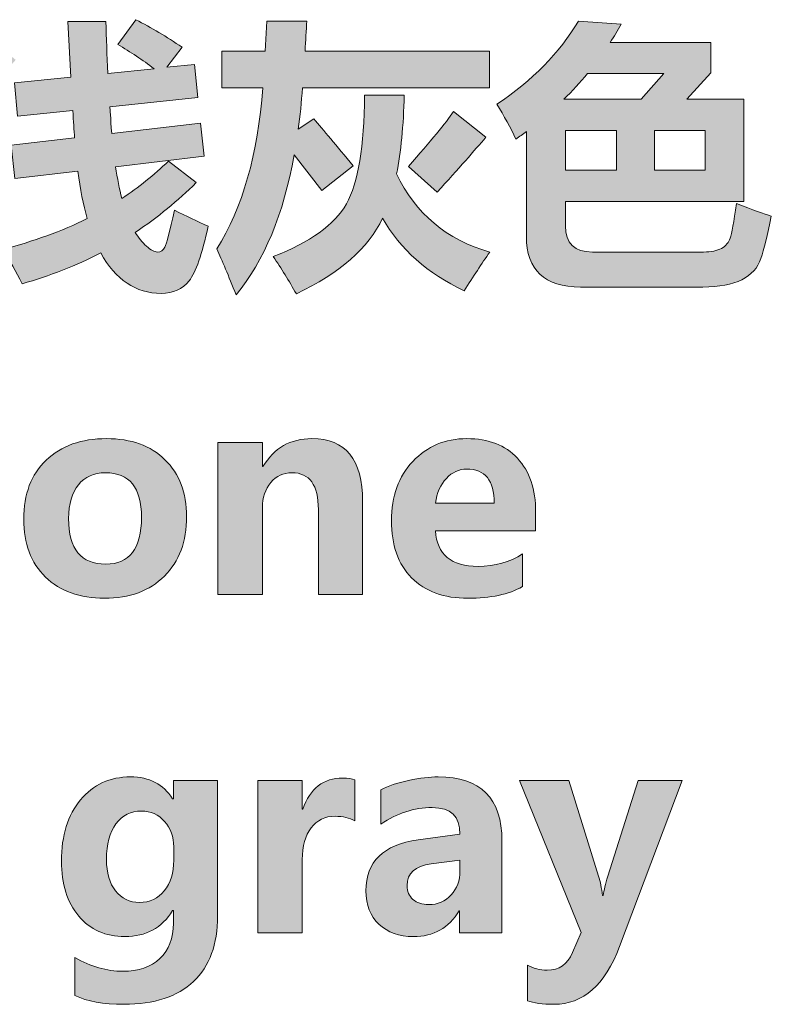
# Model space of a CAD drawing. Header units: inches. Extents: x 0 to 297, y 0 to 210.
# Tile 10 of 11: x 160.56 to 167.15, y 154.87 to 163.49. Entities that reach past the tile are written whole.
import ezdxf

# ---------------------------------------------------------------- set-up
doc = ezdxf.new("R2010")
doc.units = ezdxf.units.IN
doc.header["$MEASUREMENT"] = 0
doc.layers.add('图层 1', color=7, linetype='Continuous')

# ---------------------------------------------------------------- blocks, each defined once
blk = doc.blocks.new('block 4')
at = {"layer": '图层 1', "true_color": 0x7e7e7f}
h = blk.add_hatch(color=8, dxfattribs=at)
h.dxf.hatch_style = 2
edge = h.paths.add_edge_path()
edge.add_spline(control_points=[(160.033, 162.8336), (160.1838, 162.731), (160.3272, 162.6216), (160.4622, 162.5057), (160.4622, 162.5057), (160.2259, 162.2406), (160.2259, 162.2406), (160.1198, 162.3451), (159.9823, 162.4623), (159.8135, 162.5927), (159.8135, 162.5927), (160.033, 162.8336), (160.033, 162.8336)], knot_values=[0, 0, 0, 0, 1, 1, 1, 2, 2, 2, 3, 3, 3, 4, 4, 4, 4], degree=3, periodic=1)
edge = h.paths.add_edge_path()
edge.add_spline(control_points=[(160.0595, 163.4729), (160.2731, 163.3361), (160.4298, 163.226), (160.5297, 163.1423), (160.5297, 163.1423), (160.3006, 162.882), (160.3006, 162.882), (160.1763, 162.9928), (160.0257, 163.1134), (159.8473, 163.2436), (159.8473, 163.2436), (160.0595, 163.4729), (160.0595, 163.4729)], knot_values=[0, 0, 0, 0, 1, 1, 1, 2, 2, 2, 3, 3, 3, 4, 4, 4, 4], degree=3, periodic=1)
edge = h.paths.add_edge_path()
edge.add_spline(control_points=[(160.4912, 162.3949), (160.4912, 162.3949), (161.0458, 162.4586), (161.0458, 162.4586), (161.041, 162.5246), (161.0362, 162.6044), (161.0313, 162.6976), (161.0313, 162.6976), (160.5466, 162.6481), (160.5466, 162.6481), (160.5466, 162.6481), (160.5201, 162.9423), (160.5201, 162.9423), (160.5201, 162.9423), (161.012, 162.9918), (161.012, 162.9918), (161.012, 162.9918), (160.9855, 163.4775), (160.9855, 163.4775), (160.9855, 163.4775), (161.3207, 163.4775), (161.3207, 163.4775), (161.3238, 163.3352), (161.33, 163.1844), (161.3386, 163.0242), (161.3386, 163.0242), (161.7428, 163.0652), (161.7428, 163.0652), (161.6428, 163.1409), (161.5367, 163.2116), (161.4244, 163.2775), (161.4244, 163.2775), (161.5836, 163.4944), (161.5836, 163.4944), (161.7169, 163.4253), (161.852, 163.3449), (161.9887, 163.2534), (161.9887, 163.2534), (161.8547, 163.0774), (161.8547, 163.0774), (161.8547, 163.0774), (162.0973, 163.1015), (162.0973, 163.1015), (162.0973, 163.1015), (162.1262, 162.8121), (162.1262, 162.8121), (162.1262, 162.8121), (161.3555, 162.7313), (161.3555, 162.7313), (161.3566, 162.7151), (161.3617, 162.6371), (161.3714, 162.4974), (161.3714, 162.4974), (162.1503, 162.5878), (162.1503, 162.5878), (162.1503, 162.5878), (162.1817, 162.2984), (162.1817, 162.2984), (162.1817, 162.2984), (161.4051, 162.2068), (161.4051, 162.2068), (161.4203, 162.1031), (161.4389, 162.0103), (161.4606, 161.9281), (161.606, 162.0254), (161.7417, 162.1345), (161.8682, 162.255), (161.8682, 162.255), (162.1117, 162.0668), (162.1117, 162.0668), (161.9536, 161.9093), (161.7762, 161.7641), (161.5774, 161.6315), (161.6056, 161.5841), (161.6387, 161.5436), (161.6763, 161.5097), (161.7142, 161.4761), (161.7459, 161.4592), (161.7717, 161.4592), (161.8013, 161.4592), (161.8234, 161.4737), (161.8378, 161.503), (161.852, 161.5326), (161.8802, 161.6399), (161.9212, 161.8258), (162.0225, 161.7743), (162.1214, 161.7278), (162.2178, 161.6857), (162.1637, 161.4406), (162.1079, 161.2811), (162.0501, 161.2077), (161.9922, 161.134), (161.9102, 161.0973), (161.8055, 161.0973), (161.5826, 161.0973), (161.4058, 161.2155), (161.2749, 161.4518), (161.0592, 161.3393), (160.8295, 161.2494), (160.5852, 161.1819), (160.537, 161.2865), (160.4781, 161.3858), (160.4092, 161.4808), (160.6865, 161.5517), (160.9356, 161.642), (161.1567, 161.7521), (161.123, 161.8726), (161.0954, 162.0113), (161.0748, 162.1681), (161.0748, 162.1681), (160.5225, 162.1031), (160.5225, 162.1031), (160.5225, 162.1031), (160.4912, 162.3949), (160.4912, 162.3949)], knot_values=[0, 0, 0, 0, 1, 1, 1, 2, 2, 2, 3, 3, 3, 4, 4, 4, 5, 5, 5, 6, 6, 6, 7, 7, 7, 8, 8, 8, 9, 9, 9, 10, 10, 10, 11, 11, 11, 12, 12, 12, 13, 13, 13, 14, 14, 14, 15, 15, 15, 16, 16, 16, 17, 17, 17, 18, 18, 18, 19, 19, 19, 20, 20, 20, 21, 21, 21, 22, 22, 22, 23, 23, 23, 24, 24, 24, 25, 25, 25, 26, 26, 26, 27, 27, 27, 28, 28, 28, 29, 29, 29, 30, 30, 30, 31, 31, 31, 32, 32, 32, 33, 33, 33, 34, 34, 34, 35, 35, 35, 36, 36, 36, 37, 37, 37, 38, 38, 38, 38], degree=3, periodic=1)
edge = h.paths.add_edge_path()
edge.add_spline(control_points=[(160.1535, 162.161), (160.2548, 162.1126), (160.3657, 162.0692), (160.4863, 162.0308), (160.3899, 161.7524), (160.29, 161.4461), (160.1873, 161.1118), (160.0619, 161.1586), (159.9468, 161.1979), (159.8424, 161.23), (159.9758, 161.5676), (160.0795, 161.878), (160.1535, 162.161)], knot_values=[0, 0, 0, 0, 0.352778, 0.352778, 0.352778, 0.705556, 0.705556, 0.705556, 1.058333, 1.058333, 1.058333, 1.411111, 1.411111, 1.411111, 1.411111], degree=3, periodic=0)
edge.add_line((160.1535, 162.161), (160.1535, 162.161))
h = blk.add_hatch(color=8, dxfattribs=at)
h.dxf.hatch_style = 2
edge = h.paths.add_edge_path()
edge.add_spline(control_points=[(162.336, 163.2197), (162.336, 163.2197), (162.717, 163.2197), (162.717, 163.2197), (162.717, 163.2197), (162.7315, 163.4825), (162.7315, 163.4825), (162.7315, 163.4825), (163.0812, 163.4825), (163.0812, 163.4825), (163.077, 163.3988), (163.0715, 163.3111), (163.0653, 163.2197), (163.0653, 163.2197), (164.6825, 163.2197), (164.6825, 163.2197), (164.6825, 163.2197), (164.6825, 162.8986), (164.6825, 162.8986), (164.6825, 162.8986), (163.0426, 162.8986), (163.0426, 162.8986), (163.0343, 162.7727), (163.0223, 162.6514), (163.0064, 162.5346), (163.0064, 162.5346), (163.1415, 162.6262), (163.1415, 162.6262), (163.2248, 162.53), (163.3406, 162.3925), (163.4887, 162.2139), (163.4887, 162.2139), (163.2114, 161.997), (163.2114, 161.997), (163.2114, 161.997), (162.9713, 162.3105), (162.9713, 162.3105), (162.8772, 161.791), (162.7074, 161.3821), (162.4614, 161.0828), (162.3949, 161.2518), (162.3391, 161.386), (162.2922, 161.4858), (162.5176, 161.8449), (162.6523, 162.3162), (162.6964, 162.8986), (162.6964, 162.8986), (162.336, 162.8986), (162.336, 162.8986), (162.336, 162.8986), (162.336, 163.2197), (162.336, 163.2197)], knot_values=[0, 0, 0, 0, 1, 1, 1, 2, 2, 2, 3, 3, 3, 4, 4, 4, 5, 5, 5, 6, 6, 6, 7, 7, 7, 8, 8, 8, 9, 9, 9, 10, 10, 10, 11, 11, 11, 12, 12, 12, 13, 13, 13, 14, 14, 14, 15, 15, 15, 16, 16, 16, 17, 17, 17, 17], degree=3, periodic=1)
edge = h.paths.add_edge_path()
edge.add_spline(control_points=[(164.6511, 162.4647), (164.5529, 162.3505), (164.4106, 162.1906), (164.2243, 161.9849), (164.2243, 161.9849), (163.971, 162.209), (163.971, 162.209), (164.1688, 162.4309), (164.3004, 162.5911), (164.3665, 162.6891), (164.3665, 162.6891), (164.6511, 162.4647), (164.6511, 162.4647)], knot_values=[0, 0, 0, 0, 1, 1, 1, 2, 2, 2, 3, 3, 3, 4, 4, 4, 4], degree=3, periodic=1)
edge = h.paths.add_edge_path()
edge.add_spline(control_points=[(163.5876, 162.8338), (163.5876, 162.8338), (163.9349, 162.8338), (163.9349, 162.8338), (163.9283, 162.5653), (163.9063, 162.3353), (163.8684, 162.1441), (164.0334, 161.7944), (164.3052, 161.5662), (164.6849, 161.4591), (164.6139, 161.3578), (164.5391, 161.2444), (164.4606, 161.1192), (164.1381, 161.272), (163.8997, 161.4837), (163.7454, 161.7546), (163.621, 161.4932), (163.3688, 161.2727), (162.9895, 161.0925), (162.9251, 161.205), (162.8576, 161.3144), (162.787, 161.4205), (163.1108, 161.5436), (163.3244, 161.6975), (163.4278, 161.8816), (163.5311, 162.0664), (163.5842, 162.3835), (163.5876, 162.8338)], knot_values=[0, 0, 0, 0, 0.352778, 0.352778, 0.352778, 0.705556, 0.705556, 0.705556, 1.058333, 1.058333, 1.058333, 1.411111, 1.411111, 1.411111, 1.763889, 1.763889, 1.763889, 2.116667, 2.116667, 2.116667, 2.469444, 2.469444, 2.469444, 2.822222, 2.822222, 2.822222, 3.175, 3.175, 3.175, 3.175], degree=3, periodic=0)
edge.add_line((163.5876, 162.8338), (163.5876, 162.8338))
h = blk.add_hatch(color=8, dxfattribs=at)
h.dxf.hatch_style = 2
edge = h.paths.add_edge_path()
edge.add_spline(control_points=[(166.6214, 163.2944), (166.6214, 163.2944), (166.6214, 163.0292), (166.6214, 163.0292), (166.6214, 163.0292), (166.4126, 162.7975), (166.4126, 162.7975), (166.4126, 162.7975), (166.9107, 162.7975), (166.9107, 162.7975), (166.9107, 162.7975), (166.9107, 161.9004), (166.9107, 161.9004), (166.9107, 161.9004), (165.348, 161.9004), (165.348, 161.9004), (165.348, 161.9004), (165.348, 161.6883), (165.348, 161.6883), (165.348, 161.5355), (165.4266, 161.4591), (165.5844, 161.4591), (165.5844, 161.4591), (166.5587, 161.4591), (166.5587, 161.4591), (166.6245, 161.4591), (166.6768, 161.4699), (166.7154, 161.4911), (166.7536, 161.5123), (166.7795, 161.5426), (166.7919, 161.5817), (166.8043, 161.6206), (166.8229, 161.7211), (166.848, 161.8837), (166.9893, 161.8291), (167.0906, 161.792), (167.1519, 161.7726), (167.1171, 161.6062), (167.0868, 161.4826), (167.0603, 161.4019), (167.0337, 161.3211), (166.9779, 161.2592), (166.8932, 161.2167), (166.8084, 161.1743), (166.6944, 161.1528), (166.5514, 161.1528), (166.5514, 161.1528), (165.4807, 161.1528), (165.4807, 161.1528), (165.1637, 161.1528), (165.0056, 161.3009), (165.0056, 161.5965), (165.0056, 161.5965), (165.0056, 162.5155), (165.0056, 162.5155), (164.9756, 162.4922), (164.9457, 162.4697), (164.914, 162.4478), (164.8657, 162.5491), (164.8103, 162.6514), (164.7476, 162.7541), (165.0576, 162.9601), (165.2957, 163.2028), (165.4614, 163.4825), (165.4614, 163.4825), (165.8352, 163.456), (165.8352, 163.456), (165.8052, 163.4014), (165.7735, 163.3475), (165.7394, 163.2944), (165.7394, 163.2944), (166.6214, 163.2944), (166.6214, 163.2944)], knot_values=[0, 0, 0, 0, 1, 1, 1, 2, 2, 2, 3, 3, 3, 4, 4, 4, 5, 5, 5, 6, 6, 6, 7, 7, 7, 8, 8, 8, 9, 9, 9, 10, 10, 10, 11, 11, 11, 12, 12, 12, 13, 13, 13, 14, 14, 14, 15, 15, 15, 16, 16, 16, 17, 17, 17, 18, 18, 18, 19, 19, 19, 20, 20, 20, 21, 21, 21, 22, 22, 22, 23, 23, 23, 24, 24, 24, 24], degree=3, periodic=1)
h.paths.add_polyline_path([(165.348, 162.1755), (165.7942, 162.1755), (165.7942, 162.5226), (165.348, 162.5226)])
h.paths.add_polyline_path([(166.5731, 162.5226), (166.127, 162.5226), (166.127, 162.1755), (166.5731, 162.1755)])
edge = h.paths.add_edge_path()
edge.add_spline(control_points=[(165.3336, 162.7975), (165.3336, 162.7975), (166.0123, 162.7975), (166.0123, 162.7975), (166.0123, 162.7975), (166.2114, 163.0217), (166.2114, 163.0217), (166.2114, 163.0217), (165.541, 163.0217), (165.541, 163.0217), (165.4765, 162.9446), (165.4073, 162.8698), (165.3336, 162.7975)], knot_values=[0, 0, 0, 0, 0.352778, 0.352778, 0.352778, 0.705556, 0.705556, 0.705556, 1.058333, 1.058333, 1.058333, 1.411111, 1.411111, 1.411111, 1.411111], degree=3, periodic=0)
edge.add_line((165.3336, 162.7975), (165.3336, 162.7975))
h = blk.add_hatch(color=8, dxfattribs=at)
h.dxf.hatch_style = 2
edge = h.paths.add_edge_path()
edge.add_spline(control_points=[(160.6, 159.1191), (160.6, 159.3386), (160.6658, 159.511), (160.7971, 159.6366), (160.9287, 159.7618), (161.1051, 159.8247), (161.3269, 159.8247), (161.5416, 159.8247), (161.7121, 159.7629), (161.8382, 159.6395), (161.9646, 159.516), (162.0277, 159.3505), (162.0277, 159.1421), (162.0277, 158.9236), (161.9629, 158.7493), (161.8334, 158.6199), (161.7042, 158.4908), (161.5288, 158.4258), (161.3076, 158.4258), (161.0906, 158.4258), (160.9183, 158.488), (160.7912, 158.6122), (160.6634, 158.7364), (160.6, 158.9054), (160.6, 159.1191)], knot_values=[0, 0, 0, 0, 0.352778, 0.352778, 0.352778, 0.705556, 0.705556, 0.705556, 1.058333, 1.058333, 1.058333, 1.411111, 1.411111, 1.411111, 1.763889, 1.763889, 1.763889, 2.116667, 2.116667, 2.116667, 2.469444, 2.469444, 2.469444, 2.822222, 2.822222, 2.822222, 2.822222], degree=3, periodic=0)
edge.add_line((160.6, 159.1191), (160.6, 159.1191))
edge = h.paths.add_edge_path()
edge.add_spline(control_points=[(160.9941, 159.1241), (160.9941, 158.858), (161.1027, 158.725), (161.3197, 158.725), (161.5281, 158.725), (161.6322, 158.8616), (161.6322, 159.135), (161.6322, 159.3953), (161.5271, 159.5255), (161.3173, 159.5255), (161.2153, 159.5255), (161.1361, 159.4905), (161.0792, 159.4208), (161.0227, 159.3508), (160.9941, 159.2518), (160.9941, 159.1241)], knot_values=[0, 0, 0, 0, 0.352778, 0.352778, 0.352778, 0.705556, 0.705556, 0.705556, 1.058333, 1.058333, 1.058333, 1.411111, 1.411111, 1.411111, 1.763889, 1.763889, 1.763889, 1.763889], degree=3, periodic=0)
edge.add_line((160.9941, 159.1241), (160.9941, 159.1241))
h = blk.add_hatch(color=8, dxfattribs=at)
h.dxf.hatch_style = 2
edge = h.paths.add_edge_path()
edge.add_spline(control_points=[(163.5697, 158.4585), (163.5697, 158.4585), (163.1828, 158.4585), (163.1828, 158.4585), (163.1828, 158.4585), (163.1828, 159.2025), (163.1828, 159.2025), (163.1828, 159.418), (163.1053, 159.5257), (162.9499, 159.5257), (162.8762, 159.5257), (162.8145, 159.4967), (162.7656, 159.4395), (162.7163, 159.382), (162.6919, 159.3086), (162.6919, 159.2194), (162.6919, 159.2194), (162.6919, 158.4585), (162.6919, 158.4585), (162.6919, 158.4585), (162.3026, 158.4585), (162.3026, 158.4585), (162.3026, 158.4585), (162.3026, 159.792), (162.3026, 159.792), (162.3026, 159.792), (162.6919, 159.792), (162.6919, 159.792), (162.6919, 159.792), (162.6919, 159.5799), (162.6919, 159.5799), (162.6919, 159.5799), (162.6967, 159.5799), (162.6967, 159.5799), (162.7942, 159.7429), (162.9372, 159.8247), (163.126, 159.8247), (163.4219, 159.8247), (163.5697, 159.6412), (163.5697, 159.2749), (163.5697, 159.2749), (163.5697, 158.4585), (163.5697, 158.4585)], knot_values=[0, 0, 0, 0, 1, 1, 1, 2, 2, 2, 3, 3, 3, 4, 4, 4, 5, 5, 5, 6, 6, 6, 7, 7, 7, 8, 8, 8, 9, 9, 9, 10, 10, 10, 11, 11, 11, 12, 12, 12, 13, 13, 13, 14, 14, 14, 14], degree=3, periodic=1)
h = blk.add_hatch(color=8, dxfattribs=at)
h.dxf.hatch_style = 2
edge = h.paths.add_edge_path()
edge.add_spline(control_points=[(165.0866, 159.0156), (165.0866, 159.0156), (164.2088, 159.0156), (164.2088, 159.0156), (164.2225, 158.8089), (164.3472, 158.7056), (164.5825, 158.7056), (164.7297, 158.7056), (164.8595, 158.7419), (164.9722, 158.8143), (164.9722, 158.8143), (164.9722, 158.5285), (164.9722, 158.5285), (164.8506, 158.4601), (164.6914, 158.4258), (164.4947, 158.4258), (164.2825, 158.4258), (164.1175, 158.4858), (163.9996, 158.6053), (163.8818, 158.7254), (163.8229, 158.8923), (163.8229, 159.1061), (163.8229, 159.3191), (163.8856, 159.4919), (164.0107, 159.6252), (164.1364, 159.7582), (164.2942, 159.8245), (164.4837, 159.8245), (164.6728, 159.8245), (164.8203, 159.7675), (164.9271, 159.6528), (165.0335, 159.5386), (165.0866, 159.3808), (165.0866, 159.1808), (165.0866, 159.1808), (165.0866, 159.0156), (165.0866, 159.0156)], knot_values=[0, 0, 0, 0, 1, 1, 1, 2, 2, 2, 3, 3, 3, 4, 4, 4, 5, 5, 5, 6, 6, 6, 7, 7, 7, 8, 8, 8, 9, 9, 9, 10, 10, 10, 11, 11, 11, 12, 12, 12, 12], degree=3, periodic=1)
edge = h.paths.add_edge_path()
edge.add_spline(control_points=[(164.7238, 159.2592), (164.7238, 159.4585), (164.6432, 159.5582), (164.4813, 159.5582), (164.4148, 159.5582), (164.3555, 159.5307), (164.3042, 159.4761), (164.2525, 159.4214), (164.2205, 159.3491), (164.2077, 159.2592), (164.2077, 159.2592), (164.7238, 159.2592), (164.7238, 159.2592)], knot_values=[0, 0, 0, 0, 1, 1, 1, 2, 2, 2, 3, 3, 3, 4, 4, 4, 4], degree=3, periodic=1)
h = blk.add_hatch(color=8, dxfattribs=at)
h.dxf.hatch_style = 2
edge = h.paths.add_edge_path()
edge.add_spline(control_points=[(162.2998, 155.6422), (162.2998, 155.3948), (162.2292, 155.204), (162.0883, 155.0699), (161.947, 154.9363), (161.7438, 154.8693), (161.4785, 154.8693), (161.2987, 154.8693), (161.1554, 154.8949), (161.0493, 154.9464), (161.0493, 154.9464), (161.0493, 155.2792), (161.0493, 155.2792), (161.1877, 155.1988), (161.3269, 155.1588), (161.4678, 155.1588), (161.6067, 155.1588), (161.7155, 155.1959), (161.7941, 155.2699), (161.8723, 155.3445), (161.9116, 155.4479), (161.9116, 155.5795), (161.9116, 155.5795), (161.9116, 155.6906), (161.9116, 155.6906), (161.9116, 155.6906), (161.9054, 155.6906), (161.9054, 155.6906), (161.8113, 155.5385), (161.6714, 155.4627), (161.4858, 155.4627), (161.318, 155.4627), (161.1833, 155.5226), (161.0827, 155.6422), (160.9817, 155.7621), (160.9311, 155.9223), (160.9311, 156.1235), (160.9311, 156.3477), (160.9869, 156.5265), (161.0982, 156.6607), (161.2095, 156.7944), (161.3555, 156.8614), (161.5364, 156.8614), (161.7004, 156.8614), (161.8234, 156.7975), (161.9054, 156.6695), (161.9054, 156.6695), (161.9116, 156.6695), (161.9116, 156.6695), (161.9116, 156.6695), (161.9116, 156.8287), (161.9116, 156.8287), (161.9116, 156.8287), (162.2998, 156.8287), (162.2998, 156.8287), (162.2998, 156.8287), (162.2998, 155.6422), (162.2998, 155.6422)], knot_values=[0, 0, 0, 0, 1, 1, 1, 2, 2, 2, 3, 3, 3, 4, 4, 4, 5, 5, 5, 6, 6, 6, 7, 7, 7, 8, 8, 8, 9, 9, 9, 10, 10, 10, 11, 11, 11, 12, 12, 12, 13, 13, 13, 14, 14, 14, 15, 15, 15, 16, 16, 16, 17, 17, 17, 18, 18, 18, 19, 19, 19, 19], degree=3, periodic=1)
edge = h.paths.add_edge_path()
edge.add_spline(control_points=[(161.915, 156.2475), (161.915, 156.3357), (161.8885, 156.4106), (161.8351, 156.4712), (161.7813, 156.5319), (161.7142, 156.5622), (161.6329, 156.5622), (161.5381, 156.5622), (161.463, 156.5252), (161.4082, 156.4507), (161.3531, 156.3763), (161.3256, 156.2719), (161.3256, 156.1379), (161.3256, 156.0211), (161.3521, 155.9293), (161.4051, 155.8623), (161.4582, 155.7953), (161.5285, 155.7617), (161.616, 155.7617), (161.7045, 155.7617), (161.7765, 155.7957), (161.832, 155.864), (161.8874, 155.9326), (161.915, 156.0211), (161.915, 156.1305), (161.915, 156.1305), (161.915, 156.2475), (161.915, 156.2475)], knot_values=[0, 0, 0, 0, 1, 1, 1, 2, 2, 2, 3, 3, 3, 4, 4, 4, 5, 5, 5, 6, 6, 6, 7, 7, 7, 8, 8, 8, 9, 9, 9, 9], degree=3, periodic=1)
h = blk.add_hatch(color=8, dxfattribs=at)
h.dxf.hatch_style = 2
edge = h.paths.add_edge_path()
edge.add_spline(control_points=[(163.5018, 156.4755), (163.4546, 156.5029), (163.3971, 156.5164), (163.3296, 156.5164), (163.241, 156.5164), (163.1711, 156.4828), (163.1191, 156.4151), (163.0674, 156.3477), (163.0412, 156.2551), (163.0412, 156.1367), (163.0412, 156.1367), (163.0412, 155.4951), (163.0412, 155.4951), (163.0412, 155.4951), (162.6519, 155.4951), (162.6519, 155.4951), (162.6519, 155.4951), (162.6519, 156.8287), (162.6519, 156.8287), (162.6519, 156.8287), (163.0412, 156.8287), (163.0412, 156.8287), (163.0412, 156.8287), (163.0412, 156.578), (163.0412, 156.578), (163.0412, 156.578), (163.046, 156.578), (163.046, 156.578), (163.1105, 156.7605), (163.2272, 156.8516), (163.3971, 156.8516), (163.4429, 156.8516), (163.4777, 156.8466), (163.5018, 156.8359), (163.5018, 156.8359), (163.5018, 156.4755), (163.5018, 156.4755)], knot_values=[0, 0, 0, 0, 1, 1, 1, 2, 2, 2, 3, 3, 3, 4, 4, 4, 5, 5, 5, 6, 6, 6, 7, 7, 7, 8, 8, 8, 9, 9, 9, 10, 10, 10, 11, 11, 11, 12, 12, 12, 12], degree=3, periodic=1)
h = blk.add_hatch(color=8, dxfattribs=at)
h.dxf.hatch_style = 2
edge = h.paths.add_edge_path()
edge.add_spline(control_points=[(163.7309, 156.7481), (163.7912, 156.7818), (163.8718, 156.809), (163.9728, 156.8299), (164.0737, 156.8507), (164.1598, 156.8612), (164.2315, 156.8612), (164.6043, 156.8612), (164.791, 156.6743), (164.791, 156.3007), (164.791, 156.3007), (164.791, 155.4952), (164.791, 155.4952), (164.791, 155.4952), (164.4206, 155.4952), (164.4206, 155.4952), (164.4206, 155.4952), (164.4206, 155.6894), (164.4206, 155.6894), (164.4206, 155.6894), (164.4158, 155.6894), (164.4158, 155.6894), (164.3252, 155.5383), (164.1919, 155.4625), (164.0169, 155.4625), (163.8904, 155.4625), (163.7895, 155.4985), (163.7137, 155.5705), (163.6376, 155.6424), (163.5997, 155.7402), (163.5997, 155.864), (163.5997, 156.1197), (163.7519, 156.2682), (164.0565, 156.3102), (164.0565, 156.3102), (164.423, 156.3596), (164.423, 156.3596), (164.423, 156.5148), (164.3424, 156.5925), (164.1808, 156.5925), (164.0217, 156.5925), (163.8718, 156.5441), (163.7309, 156.4478), (163.7309, 156.4478), (163.7309, 156.7481), (163.7309, 156.7481)], knot_values=[0, 0, 0, 0, 1, 1, 1, 2, 2, 2, 3, 3, 3, 4, 4, 4, 5, 5, 5, 6, 6, 6, 7, 7, 7, 8, 8, 8, 9, 9, 9, 10, 10, 10, 11, 11, 11, 12, 12, 12, 13, 13, 13, 14, 14, 14, 15, 15, 15, 15], degree=3, periodic=1)
edge = h.paths.add_edge_path()
edge.add_spline(control_points=[(164.1712, 156.0993), (164.0303, 156.0809), (163.96, 156.0174), (163.96, 155.9088), (163.96, 155.859), (163.9772, 155.8187), (164.0113, 155.7881), (164.0455, 155.7578), (164.0916, 155.7423), (164.1492, 155.7423), (164.2291, 155.7423), (164.2945, 155.7705), (164.3459, 155.8268), (164.3975, 155.883), (164.423, 155.9529), (164.423, 156.0365), (164.423, 156.0365), (164.423, 156.1317), (164.423, 156.1317), (164.423, 156.1317), (164.1712, 156.0993), (164.1712, 156.0993)], knot_values=[0, 0, 0, 0, 1, 1, 1, 2, 2, 2, 3, 3, 3, 4, 4, 4, 5, 5, 5, 6, 6, 6, 7, 7, 7, 7], degree=3, periodic=1)
h = blk.add_hatch(color=8, dxfattribs=at)
h.dxf.hatch_style = 2
edge = h.paths.add_edge_path()
edge.add_spline(control_points=[(166.3716, 156.8287), (166.3716, 156.8287), (165.8217, 155.3757), (165.8217, 155.3757), (165.6939, 155.0381), (165.5027, 154.8694), (165.2478, 154.8694), (165.1475, 154.8694), (165.0693, 154.88), (165.0139, 154.9008), (165.0139, 154.9008), (165.0139, 155.2129), (165.0139, 155.2129), (165.0662, 155.1829), (165.1238, 155.1681), (165.1865, 155.1681), (165.2926, 155.1681), (165.3673, 155.2196), (165.4107, 155.3226), (165.4107, 155.3226), (165.4841, 155.4977), (165.4841, 155.4977), (165.4841, 155.4977), (164.9453, 156.8287), (164.9453, 156.8287), (164.9453, 156.8287), (165.377, 156.8287), (165.377, 156.8287), (165.377, 156.8287), (165.6374, 155.9931), (165.6374, 155.9931), (165.6533, 155.9426), (165.665, 155.8857), (165.6722, 155.823), (165.6722, 155.823), (165.6795, 155.823), (165.6795, 155.823), (165.6853, 155.8656), (165.6984, 155.9217), (165.7194, 155.9908), (165.7194, 155.9908), (165.9857, 156.8287), (165.9857, 156.8287), (165.9857, 156.8287), (166.3716, 156.8287), (166.3716, 156.8287)], knot_values=[0, 0, 0, 0, 1, 1, 1, 2, 2, 2, 3, 3, 3, 4, 4, 4, 5, 5, 5, 6, 6, 6, 7, 7, 7, 8, 8, 8, 9, 9, 9, 10, 10, 10, 11, 11, 11, 12, 12, 12, 13, 13, 13, 14, 14, 14, 15, 15, 15, 15], degree=3, periodic=1)
at = {"layer": '图层 1', "lineweight": 0}
for points in [[(165.348, 162.1755), (165.7942, 162.1755), (165.7942, 162.5226), (165.348, 162.5226), (165.348, 162.1755)], [(166.5731, 162.5226), (166.127, 162.5226), (166.127, 162.1755), (166.5731, 162.1755), (166.5731, 162.5226)]]:
    blk.add_lwpolyline(points, dxfattribs=at)
for points, knots in [([(160.4912, 162.3949), (160.4912, 162.3949), (161.0458, 162.4586), (161.0458, 162.4586), (161.041, 162.5246), (161.0362, 162.6044), (161.0313, 162.6976), (161.0313, 162.6976), (160.5466, 162.6481), (160.5466, 162.6481), (160.5466, 162.6481), (160.5201, 162.9423), (160.5201, 162.9423), (160.5201, 162.9423), (161.012, 162.9918), (161.012, 162.9918), (161.012, 162.9918), (160.9855, 163.4775), (160.9855, 163.4775), (160.9855, 163.4775), (161.3207, 163.4775), (161.3207, 163.4775), (161.3238, 163.3352), (161.33, 163.1844), (161.3386, 163.0242), (161.3386, 163.0242), (161.7428, 163.0652), (161.7428, 163.0652), (161.6428, 163.1409), (161.5367, 163.2116), (161.4244, 163.2775), (161.4244, 163.2775), (161.5836, 163.4944), (161.5836, 163.4944), (161.7169, 163.4253), (161.852, 163.3449), (161.9887, 163.2534), (161.9887, 163.2534), (161.8547, 163.0774), (161.8547, 163.0774), (161.8547, 163.0774), (162.0973, 163.1015), (162.0973, 163.1015), (162.0973, 163.1015), (162.1262, 162.8121), (162.1262, 162.8121), (162.1262, 162.8121), (161.3555, 162.7313), (161.3555, 162.7313), (161.3566, 162.7151), (161.3617, 162.6371), (161.3714, 162.4974), (161.3714, 162.4974), (162.1503, 162.5878), (162.1503, 162.5878), (162.1503, 162.5878), (162.1817, 162.2984), (162.1817, 162.2984), (162.1817, 162.2984), (161.4051, 162.2068), (161.4051, 162.2068), (161.4203, 162.1031), (161.4389, 162.0103), (161.4606, 161.9281), (161.606, 162.0254), (161.7417, 162.1345), (161.8682, 162.255), (161.8682, 162.255), (162.1117, 162.0668), (162.1117, 162.0668), (161.9536, 161.9093), (161.7762, 161.7641), (161.5774, 161.6315), (161.6056, 161.5841), (161.6387, 161.5436), (161.6763, 161.5097), (161.7142, 161.4761), (161.7459, 161.4592), (161.7717, 161.4592), (161.8013, 161.4592), (161.8234, 161.4737), (161.8378, 161.503), (161.852, 161.5326), (161.8802, 161.6399), (161.9212, 161.8258), (162.0225, 161.7743), (162.1214, 161.7278), (162.2178, 161.6857), (162.1637, 161.4406), (162.1079, 161.2811), (162.0501, 161.2077), (161.9922, 161.134), (161.9102, 161.0973), (161.8055, 161.0973), (161.5826, 161.0973), (161.4058, 161.2155), (161.2749, 161.4518), (161.0592, 161.3393), (160.8295, 161.2494), (160.5852, 161.1819), (160.537, 161.2865), (160.4781, 161.3858), (160.4092, 161.4808), (160.6865, 161.5517), (160.9356, 161.642), (161.1567, 161.7521), (161.123, 161.8726), (161.0954, 162.0113), (161.0748, 162.1681), (161.0748, 162.1681), (160.5225, 162.1031), (160.5225, 162.1031), (160.5225, 162.1031), (160.4912, 162.3949), (160.4912, 162.3949)], [0, 0, 0, 0, 1, 1, 1, 2, 2, 2, 3, 3, 3, 4, 4, 4, 5, 5, 5, 6, 6, 6, 7, 7, 7, 8, 8, 8, 9, 9, 9, 10, 10, 10, 11, 11, 11, 12, 12, 12, 13, 13, 13, 14, 14, 14, 15, 15, 15, 16, 16, 16, 17, 17, 17, 18, 18, 18, 19, 19, 19, 20, 20, 20, 21, 21, 21, 22, 22, 22, 23, 23, 23, 24, 24, 24, 25, 25, 25, 26, 26, 26, 27, 27, 27, 28, 28, 28, 29, 29, 29, 30, 30, 30, 31, 31, 31, 32, 32, 32, 33, 33, 33, 34, 34, 34, 35, 35, 35, 36, 36, 36, 37, 37, 37, 38, 38, 38, 38]), ([(162.336, 163.2197), (162.336, 163.2197), (162.717, 163.2197), (162.717, 163.2197), (162.717, 163.2197), (162.7315, 163.4825), (162.7315, 163.4825), (162.7315, 163.4825), (163.0812, 163.4825), (163.0812, 163.4825), (163.077, 163.3988), (163.0715, 163.3111), (163.0653, 163.2197), (163.0653, 163.2197), (164.6825, 163.2197), (164.6825, 163.2197), (164.6825, 163.2197), (164.6825, 162.8986), (164.6825, 162.8986), (164.6825, 162.8986), (163.0426, 162.8986), (163.0426, 162.8986), (163.0343, 162.7727), (163.0223, 162.6514), (163.0064, 162.5346), (163.0064, 162.5346), (163.1415, 162.6262), (163.1415, 162.6262), (163.2248, 162.53), (163.3406, 162.3925), (163.4887, 162.2139), (163.4887, 162.2139), (163.2114, 161.997), (163.2114, 161.997), (163.2114, 161.997), (162.9713, 162.3105), (162.9713, 162.3105), (162.8772, 161.791), (162.7074, 161.3821), (162.4614, 161.0828), (162.3949, 161.2518), (162.3391, 161.386), (162.2922, 161.4858), (162.5176, 161.8449), (162.6523, 162.3162), (162.6964, 162.8986), (162.6964, 162.8986), (162.336, 162.8986), (162.336, 162.8986), (162.336, 162.8986), (162.336, 163.2197), (162.336, 163.2197)], [0, 0, 0, 0, 1, 1, 1, 2, 2, 2, 3, 3, 3, 4, 4, 4, 5, 5, 5, 6, 6, 6, 7, 7, 7, 8, 8, 8, 9, 9, 9, 10, 10, 10, 11, 11, 11, 12, 12, 12, 13, 13, 13, 14, 14, 14, 15, 15, 15, 16, 16, 16, 17, 17, 17, 17]), ([(166.6214, 163.2944), (166.6214, 163.2944), (166.6214, 163.0292), (166.6214, 163.0292), (166.6214, 163.0292), (166.4126, 162.7975), (166.4126, 162.7975), (166.4126, 162.7975), (166.9107, 162.7975), (166.9107, 162.7975), (166.9107, 162.7975), (166.9107, 161.9004), (166.9107, 161.9004), (166.9107, 161.9004), (165.348, 161.9004), (165.348, 161.9004), (165.348, 161.9004), (165.348, 161.6883), (165.348, 161.6883), (165.348, 161.5355), (165.4266, 161.4591), (165.5844, 161.4591), (165.5844, 161.4591), (166.5587, 161.4591), (166.5587, 161.4591), (166.6245, 161.4591), (166.6768, 161.4699), (166.7154, 161.4911), (166.7536, 161.5123), (166.7795, 161.5426), (166.7919, 161.5817), (166.8043, 161.6206), (166.8229, 161.7211), (166.848, 161.8837), (166.9893, 161.8291), (167.0906, 161.792), (167.1519, 161.7726), (167.1171, 161.6062), (167.0868, 161.4826), (167.0603, 161.4019), (167.0337, 161.3211), (166.9779, 161.2592), (166.8932, 161.2167), (166.8084, 161.1743), (166.6944, 161.1528), (166.5514, 161.1528), (166.5514, 161.1528), (165.4807, 161.1528), (165.4807, 161.1528), (165.1637, 161.1528), (165.0056, 161.3009), (165.0056, 161.5965), (165.0056, 161.5965), (165.0056, 162.5155), (165.0056, 162.5155), (164.9756, 162.4922), (164.9457, 162.4697), (164.914, 162.4478), (164.8657, 162.5491), (164.8103, 162.6514), (164.7476, 162.7541), (165.0576, 162.9601), (165.2957, 163.2028), (165.4614, 163.4825), (165.4614, 163.4825), (165.8352, 163.456), (165.8352, 163.456), (165.8052, 163.4014), (165.7735, 163.3475), (165.7394, 163.2944), (165.7394, 163.2944), (166.6214, 163.2944), (166.6214, 163.2944)], [0, 0, 0, 0, 1, 1, 1, 2, 2, 2, 3, 3, 3, 4, 4, 4, 5, 5, 5, 6, 6, 6, 7, 7, 7, 8, 8, 8, 9, 9, 9, 10, 10, 10, 11, 11, 11, 12, 12, 12, 13, 13, 13, 14, 14, 14, 15, 15, 15, 16, 16, 16, 17, 17, 17, 18, 18, 18, 19, 19, 19, 20, 20, 20, 21, 21, 21, 22, 22, 22, 23, 23, 23, 24, 24, 24, 24]), ([(165.3336, 162.7975), (165.3336, 162.7975), (166.0123, 162.7975), (166.0123, 162.7975), (166.0123, 162.7975), (166.2114, 163.0217), (166.2114, 163.0217), (166.2114, 163.0217), (165.541, 163.0217), (165.541, 163.0217), (165.4765, 162.9446), (165.4073, 162.8698), (165.3336, 162.7975)], [0, 0, 0, 0, 1, 1, 1, 2, 2, 2, 3, 3, 3, 4, 4, 4, 4]), ([(163.5876, 162.8338), (163.5876, 162.8338), (163.9349, 162.8338), (163.9349, 162.8338), (163.9283, 162.5653), (163.9063, 162.3353), (163.8684, 162.1441), (164.0334, 161.7944), (164.3052, 161.5662), (164.6849, 161.4591), (164.6139, 161.3578), (164.5391, 161.2444), (164.4606, 161.1192), (164.1381, 161.272), (163.8997, 161.4837), (163.7454, 161.7546), (163.621, 161.4932), (163.3688, 161.2727), (162.9895, 161.0925), (162.9251, 161.205), (162.8576, 161.3144), (162.787, 161.4205), (163.1108, 161.5436), (163.3244, 161.6975), (163.4278, 161.8816), (163.5311, 162.0664), (163.5842, 162.3835), (163.5876, 162.8338)], [0, 0, 0, 0, 1, 1, 1, 2, 2, 2, 3, 3, 3, 4, 4, 4, 5, 5, 5, 6, 6, 6, 7, 7, 7, 8, 8, 8, 9, 9, 9, 9]), ([(164.6511, 162.4647), (164.5529, 162.3505), (164.4106, 162.1906), (164.2243, 161.9849), (164.2243, 161.9849), (163.971, 162.209), (163.971, 162.209), (164.1688, 162.4309), (164.3004, 162.5911), (164.3665, 162.6891), (164.3665, 162.6891), (164.6511, 162.4647), (164.6511, 162.4647)], [0, 0, 0, 0, 1, 1, 1, 2, 2, 2, 3, 3, 3, 4, 4, 4, 4]), ([(160.6, 159.1191), (160.6, 159.3386), (160.6658, 159.511), (160.7971, 159.6366), (160.9287, 159.7618), (161.1051, 159.8247), (161.3269, 159.8247), (161.5416, 159.8247), (161.7121, 159.7629), (161.8382, 159.6395), (161.9646, 159.516), (162.0277, 159.3505), (162.0277, 159.1421), (162.0277, 158.9236), (161.9629, 158.7493), (161.8334, 158.6199), (161.7042, 158.4908), (161.5288, 158.4258), (161.3076, 158.4258), (161.0906, 158.4258), (160.9183, 158.488), (160.7912, 158.6122), (160.6634, 158.7364), (160.6, 158.9054), (160.6, 159.1191)], [0, 0, 0, 0, 1, 1, 1, 2, 2, 2, 3, 3, 3, 4, 4, 4, 5, 5, 5, 6, 6, 6, 7, 7, 7, 8, 8, 8, 8]), ([(163.5697, 158.4585), (163.5697, 158.4585), (163.1828, 158.4585), (163.1828, 158.4585), (163.1828, 158.4585), (163.1828, 159.2025), (163.1828, 159.2025), (163.1828, 159.418), (163.1053, 159.5257), (162.9499, 159.5257), (162.8762, 159.5257), (162.8145, 159.4967), (162.7656, 159.4395), (162.7163, 159.382), (162.6919, 159.3086), (162.6919, 159.2194), (162.6919, 159.2194), (162.6919, 158.4585), (162.6919, 158.4585), (162.6919, 158.4585), (162.3026, 158.4585), (162.3026, 158.4585), (162.3026, 158.4585), (162.3026, 159.792), (162.3026, 159.792), (162.3026, 159.792), (162.6919, 159.792), (162.6919, 159.792), (162.6919, 159.792), (162.6919, 159.5799), (162.6919, 159.5799), (162.6919, 159.5799), (162.6967, 159.5799), (162.6967, 159.5799), (162.7942, 159.7429), (162.9372, 159.8247), (163.126, 159.8247), (163.4219, 159.8247), (163.5697, 159.6412), (163.5697, 159.2749), (163.5697, 159.2749), (163.5697, 158.4585), (163.5697, 158.4585)], [0, 0, 0, 0, 1, 1, 1, 2, 2, 2, 3, 3, 3, 4, 4, 4, 5, 5, 5, 6, 6, 6, 7, 7, 7, 8, 8, 8, 9, 9, 9, 10, 10, 10, 11, 11, 11, 12, 12, 12, 13, 13, 13, 14, 14, 14, 14]), ([(165.0866, 159.0156), (165.0866, 159.0156), (164.2088, 159.0156), (164.2088, 159.0156), (164.2225, 158.8089), (164.3472, 158.7056), (164.5825, 158.7056), (164.7297, 158.7056), (164.8595, 158.7419), (164.9722, 158.8143), (164.9722, 158.8143), (164.9722, 158.5285), (164.9722, 158.5285), (164.8506, 158.4601), (164.6914, 158.4258), (164.4947, 158.4258), (164.2825, 158.4258), (164.1175, 158.4858), (163.9996, 158.6053), (163.8818, 158.7254), (163.8229, 158.8923), (163.8229, 159.1061), (163.8229, 159.3191), (163.8856, 159.4919), (164.0107, 159.6252), (164.1364, 159.7582), (164.2942, 159.8245), (164.4837, 159.8245), (164.6728, 159.8245), (164.8203, 159.7675), (164.9271, 159.6528), (165.0335, 159.5386), (165.0866, 159.3808), (165.0866, 159.1808), (165.0866, 159.1808), (165.0866, 159.0156), (165.0866, 159.0156)], [0, 0, 0, 0, 1, 1, 1, 2, 2, 2, 3, 3, 3, 4, 4, 4, 5, 5, 5, 6, 6, 6, 7, 7, 7, 8, 8, 8, 9, 9, 9, 10, 10, 10, 11, 11, 11, 12, 12, 12, 12]), ([(160.9941, 159.1241), (160.9941, 158.858), (161.1027, 158.725), (161.3197, 158.725), (161.5281, 158.725), (161.6322, 158.8616), (161.6322, 159.135), (161.6322, 159.3953), (161.5271, 159.5255), (161.3173, 159.5255), (161.2153, 159.5255), (161.1361, 159.4905), (161.0792, 159.4208), (161.0227, 159.3508), (160.9941, 159.2518), (160.9941, 159.1241)], [0, 0, 0, 0, 1, 1, 1, 2, 2, 2, 3, 3, 3, 4, 4, 4, 5, 5, 5, 5]), ([(164.7238, 159.2592), (164.7238, 159.4585), (164.6432, 159.5582), (164.4813, 159.5582), (164.4148, 159.5582), (164.3555, 159.5307), (164.3042, 159.4761), (164.2525, 159.4214), (164.2205, 159.3491), (164.2077, 159.2592), (164.2077, 159.2592), (164.7238, 159.2592), (164.7238, 159.2592)], [0, 0, 0, 0, 1, 1, 1, 2, 2, 2, 3, 3, 3, 4, 4, 4, 4]), ([(162.2998, 155.6422), (162.2998, 155.3948), (162.2292, 155.204), (162.0883, 155.0699), (161.947, 154.9363), (161.7438, 154.8693), (161.4785, 154.8693), (161.2987, 154.8693), (161.1554, 154.8949), (161.0493, 154.9464), (161.0493, 154.9464), (161.0493, 155.2792), (161.0493, 155.2792), (161.1877, 155.1988), (161.3269, 155.1588), (161.4678, 155.1588), (161.6067, 155.1588), (161.7155, 155.1959), (161.7941, 155.2699), (161.8723, 155.3445), (161.9116, 155.4479), (161.9116, 155.5795), (161.9116, 155.5795), (161.9116, 155.6906), (161.9116, 155.6906), (161.9116, 155.6906), (161.9054, 155.6906), (161.9054, 155.6906), (161.8113, 155.5385), (161.6714, 155.4627), (161.4858, 155.4627), (161.318, 155.4627), (161.1833, 155.5226), (161.0827, 155.6422), (160.9817, 155.7621), (160.9311, 155.9223), (160.9311, 156.1235), (160.9311, 156.3477), (160.9869, 156.5265), (161.0982, 156.6607), (161.2095, 156.7944), (161.3555, 156.8614), (161.5364, 156.8614), (161.7004, 156.8614), (161.8234, 156.7975), (161.9054, 156.6695), (161.9054, 156.6695), (161.9116, 156.6695), (161.9116, 156.6695), (161.9116, 156.6695), (161.9116, 156.8287), (161.9116, 156.8287), (161.9116, 156.8287), (162.2998, 156.8287), (162.2998, 156.8287), (162.2998, 156.8287), (162.2998, 155.6422), (162.2998, 155.6422)], [0, 0, 0, 0, 1, 1, 1, 2, 2, 2, 3, 3, 3, 4, 4, 4, 5, 5, 5, 6, 6, 6, 7, 7, 7, 8, 8, 8, 9, 9, 9, 10, 10, 10, 11, 11, 11, 12, 12, 12, 13, 13, 13, 14, 14, 14, 15, 15, 15, 16, 16, 16, 17, 17, 17, 18, 18, 18, 19, 19, 19, 19]), ([(163.5018, 156.4755), (163.4546, 156.5029), (163.3971, 156.5164), (163.3296, 156.5164), (163.241, 156.5164), (163.1711, 156.4828), (163.1191, 156.4151), (163.0674, 156.3477), (163.0412, 156.2551), (163.0412, 156.1367), (163.0412, 156.1367), (163.0412, 155.4951), (163.0412, 155.4951), (163.0412, 155.4951), (162.6519, 155.4951), (162.6519, 155.4951), (162.6519, 155.4951), (162.6519, 156.8287), (162.6519, 156.8287), (162.6519, 156.8287), (163.0412, 156.8287), (163.0412, 156.8287), (163.0412, 156.8287), (163.0412, 156.578), (163.0412, 156.578), (163.0412, 156.578), (163.046, 156.578), (163.046, 156.578), (163.1105, 156.7605), (163.2272, 156.8516), (163.3971, 156.8516), (163.4429, 156.8516), (163.4777, 156.8466), (163.5018, 156.8359), (163.5018, 156.8359), (163.5018, 156.4755), (163.5018, 156.4755)], [0, 0, 0, 0, 1, 1, 1, 2, 2, 2, 3, 3, 3, 4, 4, 4, 5, 5, 5, 6, 6, 6, 7, 7, 7, 8, 8, 8, 9, 9, 9, 10, 10, 10, 11, 11, 11, 12, 12, 12, 12]), ([(163.7309, 156.7481), (163.7912, 156.7818), (163.8718, 156.809), (163.9728, 156.8299), (164.0737, 156.8507), (164.1598, 156.8612), (164.2315, 156.8612), (164.6043, 156.8612), (164.791, 156.6743), (164.791, 156.3007), (164.791, 156.3007), (164.791, 155.4952), (164.791, 155.4952), (164.791, 155.4952), (164.4206, 155.4952), (164.4206, 155.4952), (164.4206, 155.4952), (164.4206, 155.6894), (164.4206, 155.6894), (164.4206, 155.6894), (164.4158, 155.6894), (164.4158, 155.6894), (164.3252, 155.5383), (164.1919, 155.4625), (164.0169, 155.4625), (163.8904, 155.4625), (163.7895, 155.4985), (163.7137, 155.5705), (163.6376, 155.6424), (163.5997, 155.7402), (163.5997, 155.864), (163.5997, 156.1197), (163.7519, 156.2682), (164.0565, 156.3102), (164.0565, 156.3102), (164.423, 156.3596), (164.423, 156.3596), (164.423, 156.5148), (164.3424, 156.5925), (164.1808, 156.5925), (164.0217, 156.5925), (163.8718, 156.5441), (163.7309, 156.4478), (163.7309, 156.4478), (163.7309, 156.7481), (163.7309, 156.7481)], [0, 0, 0, 0, 1, 1, 1, 2, 2, 2, 3, 3, 3, 4, 4, 4, 5, 5, 5, 6, 6, 6, 7, 7, 7, 8, 8, 8, 9, 9, 9, 10, 10, 10, 11, 11, 11, 12, 12, 12, 13, 13, 13, 14, 14, 14, 15, 15, 15, 15]), ([(166.3716, 156.8287), (166.3716, 156.8287), (165.8217, 155.3757), (165.8217, 155.3757), (165.6939, 155.0381), (165.5027, 154.8694), (165.2478, 154.8694), (165.1475, 154.8694), (165.0693, 154.88), (165.0139, 154.9008), (165.0139, 154.9008), (165.0139, 155.2129), (165.0139, 155.2129), (165.0662, 155.1829), (165.1238, 155.1681), (165.1865, 155.1681), (165.2926, 155.1681), (165.3673, 155.2196), (165.4107, 155.3226), (165.4107, 155.3226), (165.4841, 155.4977), (165.4841, 155.4977), (165.4841, 155.4977), (164.9453, 156.8287), (164.9453, 156.8287), (164.9453, 156.8287), (165.377, 156.8287), (165.377, 156.8287), (165.377, 156.8287), (165.6374, 155.9931), (165.6374, 155.9931), (165.6533, 155.9426), (165.665, 155.8857), (165.6722, 155.823), (165.6722, 155.823), (165.6795, 155.823), (165.6795, 155.823), (165.6853, 155.8656), (165.6984, 155.9217), (165.7194, 155.9908), (165.7194, 155.9908), (165.9857, 156.8287), (165.9857, 156.8287), (165.9857, 156.8287), (166.3716, 156.8287), (166.3716, 156.8287)], [0, 0, 0, 0, 1, 1, 1, 2, 2, 2, 3, 3, 3, 4, 4, 4, 5, 5, 5, 6, 6, 6, 7, 7, 7, 8, 8, 8, 9, 9, 9, 10, 10, 10, 11, 11, 11, 12, 12, 12, 13, 13, 13, 14, 14, 14, 15, 15, 15, 15]), ([(161.915, 156.2475), (161.915, 156.3357), (161.8885, 156.4106), (161.8351, 156.4712), (161.7813, 156.5319), (161.7142, 156.5622), (161.6329, 156.5622), (161.5381, 156.5622), (161.463, 156.5252), (161.4082, 156.4507), (161.3531, 156.3763), (161.3256, 156.2719), (161.3256, 156.1379), (161.3256, 156.0211), (161.3521, 155.9293), (161.4051, 155.8623), (161.4582, 155.7953), (161.5285, 155.7617), (161.616, 155.7617), (161.7045, 155.7617), (161.7765, 155.7957), (161.832, 155.864), (161.8874, 155.9326), (161.915, 156.0211), (161.915, 156.1305), (161.915, 156.1305), (161.915, 156.2475), (161.915, 156.2475)], [0, 0, 0, 0, 1, 1, 1, 2, 2, 2, 3, 3, 3, 4, 4, 4, 5, 5, 5, 6, 6, 6, 7, 7, 7, 8, 8, 8, 9, 9, 9, 9]), ([(164.1712, 156.0993), (164.0303, 156.0809), (163.96, 156.0174), (163.96, 155.9088), (163.96, 155.859), (163.9772, 155.8187), (164.0113, 155.7881), (164.0455, 155.7578), (164.0916, 155.7423), (164.1492, 155.7423), (164.2291, 155.7423), (164.2945, 155.7705), (164.3459, 155.8268), (164.3975, 155.883), (164.423, 155.9529), (164.423, 156.0365), (164.423, 156.0365), (164.423, 156.1317), (164.423, 156.1317), (164.423, 156.1317), (164.1712, 156.0993), (164.1712, 156.0993)], [0, 0, 0, 0, 1, 1, 1, 2, 2, 2, 3, 3, 3, 4, 4, 4, 5, 5, 5, 6, 6, 6, 7, 7, 7, 7])]:
    blk.add_open_spline(points, degree=3, knots=knots, dxfattribs=at)

msp = doc.modelspace()

# ---------------------------------------------------------------- block references
at = {"layer": '图层 1'}
msp.add_blockref('block 4', (0, 0), dxfattribs=at)

doc.saveas('drawing.dxf')
